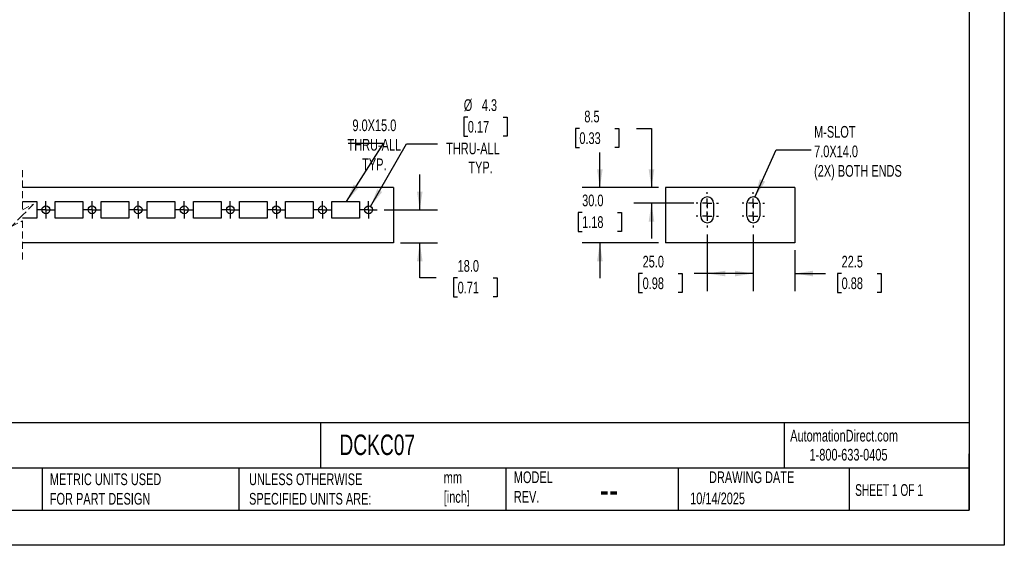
# Model space of a CAD drawing. Header units: millimetres. Extents: x 0 to 838, y 0 to 648.
# Tile 2 of 6: x 304 to 838, y 0 to 285. Entities that reach past the tile are written whole.
import ezdxf

# ---------------------------------------------------------------- set-up
doc = ezdxf.new("R2010")
doc.units = ezdxf.units.MM
doc.header["$LTSCALE"] = 3
doc.linetypes.add('CENTERX2', pattern=[20.32, 12.7, -2.54, 2.54, -2.54])
doc.linetypes.add('HIDDEN', pattern=[1.905, 1.27, -0.635])
doc.layers.add('CENTER', color=40, linetype='CENTERX2')
doc.layers.add('DIMENSIONS', color=140, linetype='Continuous', lineweight=25)
doc.layers.add('TEXT', color=140, linetype='Continuous', lineweight=25)
doc.styles.add('SLDTEXTSTYLE0', font='TXT', dxfattribs={"width": 0.7})
doc.styles.add('SLDTEXTSTYLE1', font='TXT', dxfattribs={"width": 0.65})
doc.dimstyles.new('SLDDIMSTYLE0', dxfattribs={"dimtxt": 6.474023, "dimasz": 9.906, "dimexe": 0, "dimexo": 0.0625, "dimgap": 1.618506, "dimtad": 0, "dimtih": 1, "dimtoh": 1, "dimdec": 1, "dimrnd": 1e-09, "dimzin": 4, "dimdsep": 46, "dimtxsty": 'SLDTEXTSTYLE0', "dimsah": 1, "dimcen": 0.09, "dimadec": 0, "dimazin": 1, "dimtfac": 1, "dimtdec": 1, "dimtmove": 0, "dimatfit": 0, "dimfxl": 0, "dimfrac": 2, "dimtolj": 1, "dimtzin": 12, "dimarcsym": 0})
doc.dimstyles.new('SLDDIMSTYLE1', dxfattribs={"dimtxt": 6.474023, "dimasz": 9.906, "dimexe": 0, "dimexo": 0.0625, "dimgap": 1.618506, "dimtad": 0, "dimtih": 1, "dimtoh": 1, "dimdec": 1, "dimrnd": 1e-09, "dimzin": 12, "dimdsep": 46, "dimtxsty": 'SLDTEXTSTYLE0', "dimsah": 1, "dimcen": 0, "dimadec": 0, "dimazin": 3, "dimtfac": 1, "dimtdec": 1, "dimtofl": 0, "dimtmove": 0, "dimatfit": 3, "dimfxl": 0, "dimfrac": 2, "dimtolj": 1, "dimtzin": 12, "dimarcsym": 0})
doc.dimstyles.new('SLDDIMSTYLE2', dxfattribs={"dimtxt": 6.474023, "dimasz": 9.906, "dimexe": 0, "dimexo": 0.0625, "dimgap": 1.618506, "dimtad": 0, "dimtih": 1, "dimtoh": 1, "dimdec": 1, "dimrnd": 1e-09, "dimzin": 12, "dimdsep": 46, "dimtxsty": 'SLDTEXTSTYLE0', "dimsah": 1, "dimcen": 0.09, "dimadec": 0, "dimazin": 3, "dimtfac": 1, "dimtdec": 1, "dimtmove": 0, "dimatfit": 0, "dimfxl": 0, "dimfrac": 2, "dimtolj": 1, "dimtzin": 12, "dimarcsym": 0})
doc.dimstyles.new('SLDDIMSTYLE3', dxfattribs={"dimtxt": 0.18, "dimasz": 9.906, "dimexe": 0, "dimexo": 0.0625, "dimgap": 0, "dimtad": 0, "dimtih": 1, "dimtoh": 1, "dimdec": 0, "dimrnd": 1e-09, "dimzin": 0, "dimdsep": 46, "dimtxsty": 'Standard', "dimsah": 1, "dimcen": 0.09, "dimadec": 0, "dimazin": 0, "dimtfac": 9.906, "dimtdec": 0, "dimtofl": 0, "dimtmove": 0, "dimatfit": 3, "dimfxl": 0, "dimfrac": 2, "dimtolj": 1, "dimtzin": 0, "dimarcsym": 0})
doc.dimstyles.new('SLDDIMSTYLE4', dxfattribs={"dimtxt": 6.474023, "dimasz": 9.906, "dimexe": 0, "dimexo": 0.0625, "dimgap": 1.618506, "dimtad": 0, "dimtih": 1, "dimtoh": 1, "dimdec": 1, "dimrnd": 1e-09, "dimzin": 4, "dimdsep": 46, "dimtxsty": 'SLDTEXTSTYLE0', "dimsah": 1, "dimcen": 0.09, "dimadec": 0, "dimazin": 1, "dimtfac": 1, "dimtdec": 1, "dimtofl": 0, "dimtmove": 0, "dimatfit": 3, "dimfxl": 0, "dimfrac": 2, "dimtolj": 1, "dimtzin": 12, "dimarcsym": 0})

# ---------------------------------------------------------------- blocks, each defined once
blk = doc.blocks.new('_D')
at = {"layer": 'DIMENSIONS'}
for p, q in [((521.2, 181.93), (521.2, 200.98)), ((501.92, 181.93), (530.73, 181.93)), ((510.75, 163.93), (530.73, 163.93)), ((521.2, 145.04), (521.2, 163.93)), ((530.06, 145.04), (521.2, 145.04)), ((541.74, 145.04), (539.56, 145.04)), ((539.56, 145.04), (539.56, 134.75)), ((560.97, 145.04), (563.15, 145.04)), ((563.15, 145.04), (563.15, 134.75)), ((539.56, 134.75), (541.74, 134.75)), ((563.15, 134.75), (560.97, 134.75))]:
    blk.add_line(p, q, dxfattribs=at)
for points in [[(521.2, 181.93), (522.73, 191.84), (519.68, 191.84)], [(521.2, 163.93), (519.68, 154.03), (522.73, 154.03)]]:
    blk.add_solid(points, dxfattribs=at)
at = {"layer": 'DIMENSIONS', "char_height": 6.35, "attachment_point": 1, "style": 'SLDTEXTSTYLE0'}
for s, insert in [('18.0', (541.74, 154.67)), ('0.71', (541.74, 142.93))]:
    blk.add_mtext(s, dxfattribs=dict(at, insert=insert))
blk = doc.blocks.new('_D_1')
at = {"layer": 'DIMENSIONS'}
for p, q in [((547.25, 232.22), (545.08, 232.22)), ((545.08, 232.22), (545.08, 221.93)), ((566.49, 232.22), (568.66, 232.22)), ((568.66, 232.22), (568.66, 221.93)), ((545.08, 221.93), (547.25, 221.93)), ((568.66, 221.93), (566.49, 221.93)), ((494.5, 183.77), (514.07, 217.67)), ((514.07, 217.67), (530.74, 217.67))]:
    blk.add_line(p, q, dxfattribs=at)
blk.add_solid([(494.5, 183.77), (500.78, 191.59), (498.14, 193.11)], dxfattribs=at)
at = {"layer": 'DIMENSIONS', "char_height": 6.35, "attachment_point": 1, "style": 'SLDTEXTSTYLE0'}
for s, insert in [('%%c', (545.06, 241.85)), ('4.3', (554.83, 241.85)), ('0.17', (547.25, 230.11)), ('THRU-ALL', (535.5, 218.37)), ('TYP.', (547.56, 208.08))]:
    blk.add_mtext(s, dxfattribs=dict(at, insert=insert))
blk = doc.blocks.new('SW_CENTERMARKSYMBOL_0')
at = {"layer": 'CENTER', "color": 0}
for p, q in [((-2.54, 0), (-4.67, 0)), ((0, 0), (-2.54, 0)), ((0, 2.54), (0, 4.66)), ((0, 0), (0, 2.54)), ((0, 0), (0, -2.54)), ((0, 0), (2.54, 0)), ((2.54, 0), (4.66, 0)), ((0, -2.54), (0, -4.67))]:
    blk.add_line(p, q, dxfattribs=at)
blk = doc.blocks.new('SW_CENTERMARKSYMBOL_1')
at = {"layer": 'CENTER', "color": 0}
for p, q in [((-2.54, 0), (-4.67, 0)), ((0, 0), (-2.54, 0)), ((0, 2.54), (0, 4.66)), ((0, 0), (0, 2.54)), ((0, 0), (0, -2.54)), ((0, 0), (2.54, 0)), ((2.54, 0), (4.66, 0)), ((0, -2.54), (0, -4.67))]:
    blk.add_line(p, q, dxfattribs=at)
blk = doc.blocks.new('SW_CENTERMARKSYMBOL_2')
at = {"layer": 'CENTER', "color": 0}
for p, q in [((-2.54, 0), (-4.67, 0)), ((0, 0), (-2.54, 0)), ((0, 2.54), (0, 4.66)), ((0, 0), (0, 2.54)), ((0, 0), (0, -2.54)), ((0, 0), (2.54, 0)), ((2.54, 0), (4.66, 0)), ((0, -2.54), (0, -4.67))]:
    blk.add_line(p, q, dxfattribs=at)
blk = doc.blocks.new('SW_CENTERMARKSYMBOL_3')
at = {"layer": 'CENTER', "color": 0}
for p, q in [((-2.54, 0), (-4.67, 0)), ((0, 0), (-2.54, 0)), ((0, 2.54), (0, 4.66)), ((0, 0), (0, 2.54)), ((0, 0), (0, -2.54)), ((0, 0), (2.54, 0)), ((2.54, 0), (4.66, 0)), ((0, -2.54), (0, -4.67))]:
    blk.add_line(p, q, dxfattribs=at)
blk = doc.blocks.new('SW_CENTERMARKSYMBOL_4')
at = {"layer": 'CENTER', "color": 0}
for p, q in [((-2.54, 0), (-4.67, 0)), ((0, 0), (-2.54, 0)), ((0, 2.54), (0, 4.66)), ((0, 0), (0, 2.54)), ((0, 0), (0, -2.54)), ((0, 0), (2.54, 0)), ((2.54, 0), (4.66, 0)), ((0, -2.54), (0, -4.67))]:
    blk.add_line(p, q, dxfattribs=at)
blk = doc.blocks.new('SW_CENTERMARKSYMBOL_5')
at = {"layer": 'CENTER', "color": 0}
for p, q in [((-2.54, 0), (-4.67, 0)), ((0, 0), (-2.54, 0)), ((0, 2.54), (0, 4.66)), ((0, 0), (0, 2.54)), ((0, 0), (0, -2.54)), ((0, 0), (2.54, 0)), ((2.54, 0), (4.66, 0)), ((0, -2.54), (0, -4.67))]:
    blk.add_line(p, q, dxfattribs=at)
blk = doc.blocks.new('SW_CENTERMARKSYMBOL_6')
at = {"layer": 'CENTER', "color": 0}
for p, q in [((-2.54, 0), (-4.67, 0)), ((0, 0), (-2.54, 0)), ((0, 2.54), (0, 4.66)), ((0, 0), (0, 2.54)), ((0, 0), (0, -2.54)), ((0, 0), (2.54, 0)), ((2.54, 0), (4.66, 0)), ((0, -2.54), (0, -4.67))]:
    blk.add_line(p, q, dxfattribs=at)
blk = doc.blocks.new('SW_CENTERMARKSYMBOL_7')
at = {"layer": 'CENTER', "color": 0}
for p, q in [((-2.54, 0), (-4.67, 0)), ((0, 0), (-2.54, 0)), ((0, 2.54), (0, 4.66)), ((0, 0), (0, 2.54)), ((0, 0), (0, -2.54)), ((0, 0), (2.54, 0)), ((2.54, 0), (4.66, 0)), ((0, -2.54), (0, -4.67))]:
    blk.add_line(p, q, dxfattribs=at)
blk = doc.blocks.new('_D_7')
at = {"layer": 'DIMENSIONS'}
for p, q in [((702.08, 168.58), (702.08, 137.84)), ((724.53, 160.12), (724.53, 137.84)), ((702.08, 147.37), (683.03, 147.37)), ((724.53, 147.37), (741.2, 147.37)), ((749.97, 147.37), (747.8, 147.37)), ((747.8, 147.37), (747.8, 137.08)), ((769.21, 147.37), (771.39, 147.37)), ((771.39, 147.37), (771.39, 137.08)), ((747.8, 137.08), (749.97, 137.08)), ((771.39, 137.08), (769.21, 137.08))]:
    blk.add_line(p, q, dxfattribs=at)
for points in [[(702.08, 147.37), (692.17, 148.89), (692.17, 145.84)], [(724.53, 147.37), (734.44, 145.84), (734.44, 148.89)]]:
    blk.add_solid(points, dxfattribs=at)
at = {"layer": 'DIMENSIONS', "char_height": 6.35, "attachment_point": 1, "style": 'SLDTEXTSTYLE0'}
for s, insert in [('22.5', (749.97, 157)), ('0.88', (749.97, 145.26))]:
    blk.add_mtext(s, dxfattribs=dict(at, insert=insert))
blk = doc.blocks.new('_D_8')
at = {"layer": 'DIMENSIONS'}
for p, q in [((677.08, 168.58), (677.08, 137.84)), ((702.08, 168.58), (702.08, 137.84)), ((642.05, 147.37), (639.87, 147.37)), ((639.87, 147.37), (639.87, 137.08)), ((661.29, 147.37), (663.46, 147.37)), ((663.46, 147.37), (663.46, 137.08)), ((677.08, 147.37), (670.06, 147.37)), ((702.08, 147.37), (677.08, 147.37)), ((639.87, 137.08), (642.05, 137.08)), ((663.46, 137.08), (661.29, 137.08))]:
    blk.add_line(p, q, dxfattribs=at)
for points in [[(677.08, 147.37), (686.98, 145.84), (686.98, 148.89)], [(702.08, 147.37), (692.17, 148.89), (692.17, 145.84)]]:
    blk.add_solid(points, dxfattribs=at)
at = {"layer": 'DIMENSIONS', "char_height": 6.35, "attachment_point": 1, "style": 'SLDTEXTSTYLE0'}
for s, insert in [('25.0', (642.05, 157)), ('0.98', (642.05, 145.26))]:
    blk.add_mtext(s, dxfattribs=dict(at, insert=insert))
blk = doc.blocks.new('_D_9')
at = {"layer": 'DIMENSIONS'}
for p, q in [((607.75, 226.05), (605.58, 226.05)), ((605.58, 226.05), (605.58, 215.76)), ((626.99, 226.05), (629.16, 226.05)), ((629.16, 226.05), (629.16, 215.76)), ((638.66, 226.05), (646.86, 226.05)), ((646.86, 226.05), (646.86, 193.93)), ((605.58, 215.76), (607.75, 215.76)), ((629.16, 215.76), (626.99, 215.76)), ((650.72, 193.93), (637.34, 193.93)), ((669.77, 185.43), (637.34, 185.43)), ((646.86, 185.43), (646.86, 166.38))]:
    blk.add_line(p, q, dxfattribs=at)
for points in [[(646.86, 193.93), (648.39, 203.84), (645.34, 203.84)], [(646.86, 185.43), (645.34, 175.53), (648.39, 175.53)]]:
    blk.add_solid(points, dxfattribs=at)
at = {"layer": 'DIMENSIONS', "char_height": 6.35, "attachment_point": 1, "style": 'SLDTEXTSTYLE0'}
for s, insert in [('8.5', (610.44, 235.68)), ('0.33', (607.75, 223.95))]:
    blk.add_mtext(s, dxfattribs=dict(at, insert=insert))
blk = doc.blocks.new('_D_10')
at = {"layer": 'DIMENSIONS'}
for p, q in [((618.87, 193.93), (618.87, 212.98)), ((650.72, 193.93), (609.35, 193.93)), ((609.25, 180.53), (607.08, 180.53)), ((607.08, 180.53), (607.08, 170.24)), ((628.49, 180.53), (630.66, 180.53)), ((630.66, 180.53), (630.66, 170.24)), ((607.08, 170.24), (609.25, 170.24)), ((630.66, 170.24), (628.49, 170.24)), ((650.72, 163.93), (609.35, 163.93)), ((618.87, 163.93), (618.87, 144.88))]:
    blk.add_line(p, q, dxfattribs=at)
for points in [[(618.87, 193.93), (620.4, 203.84), (617.35, 203.84)], [(618.87, 163.93), (617.35, 154.03), (620.4, 154.03)]]:
    blk.add_solid(points, dxfattribs=at)
at = {"layer": 'DIMENSIONS', "char_height": 6.35, "attachment_point": 1, "style": 'SLDTEXTSTYLE0'}
for s, insert in [('30.0', (609.25, 190.17)), ('1.18', (609.25, 178.43))]:
    blk.add_mtext(s, dxfattribs=dict(at, insert=insert))
blk = doc.blocks.new('SW_CENTERMARKSYMBOL_16')
at = {"layer": 'CENTER', "color": 0}
for p, q in [((0, 5.08), (0, 6.04)), ((-5.08, 0), (-6.04, 0)), ((0, 0), (-2.54, 0)), ((0, 0), (0, 2.54)), ((0, 0), (0, -2.54)), ((0, 0), (2.54, 0)), ((5.08, 0), (6.04, 0)), ((0, -5.08), (0, -6.04))]:
    blk.add_line(p, q, dxfattribs=at)
blk = doc.blocks.new('SW_CENTERMARKSYMBOL_17')
at = {"layer": 'CENTER', "color": 0}
for p, q in [((0, 5.08), (0, 6.04)), ((-5.08, 0), (-6.04, 0)), ((0, 0), (-2.54, 0)), ((0, 0), (0, 2.54)), ((0, 0), (0, -2.54)), ((0, 0), (2.54, 0)), ((5.08, 0), (6.04, 0)), ((0, -5.08), (0, -6.04))]:
    blk.add_line(p, q, dxfattribs=at)
blk = doc.blocks.new('SW_CENTERMARKSYMBOL_18')
at = {"layer": 'CENTER', "color": 0}
for p, q in [((0, 5.08), (0, 6.04)), ((-5.08, 0), (-6.04, 0)), ((0, 0), (-2.54, 0)), ((0, 0), (0, 2.54)), ((0, 0), (0, -2.54)), ((0, 0), (2.54, 0)), ((5.08, 0), (6.04, 0)), ((0, -5.08), (0, -6.04))]:
    blk.add_line(p, q, dxfattribs=at)
blk = doc.blocks.new('SW_CENTERMARKSYMBOL_19')
at = {"layer": 'CENTER', "color": 0}
for p, q in [((0, 5.08), (0, 6.04)), ((-5.08, 0), (-6.04, 0)), ((0, 0), (-2.54, 0)), ((0, 0), (0, 2.54)), ((0, 0), (0, -2.54)), ((0, 0), (2.54, 0)), ((5.08, 0), (6.04, 0)), ((0, -5.08), (0, -6.04))]:
    blk.add_line(p, q, dxfattribs=at)

msp = doc.modelspace()

# ---------------------------------------------------------------- linework, layer by layer
at = {"color": 7, "linetype": 'Continuous'}
for p, q in [((838.21, 647.71), (838.21, 0.01)), ((838.21, 0.01), (0.01, 0.01))]:
    msp.add_line(p, q, dxfattribs=at)
at = {"color": 7, "linetype": 'HIDDEN', "lineweight": 18}
for p, q in [((305.72, 203.46), (305.72, 181.93)), ((305.72, 181.93), (311.72, 184.93)), ((311.72, 184.93), (305.72, 178.93)), ((305.72, 178.93), (299.72, 172.93)), ((299.72, 172.93), (305.72, 175.93)), ((305.72, 175.93), (305.72, 154.41))]:
    msp.add_line(p, q, dxfattribs=at)
for p, q in [((506.94, 193.93), (305.72, 193.93)), ((506.94, 193.93), (506.94, 163.93)), ((654.53, 193.93), (654.53, 163.93)), ((724.53, 193.93), (654.53, 193.93)), ((724.53, 193.93), (724.53, 163.93)), ((305.72, 186.43), (313.44, 186.43)), ((313.44, 186.43), (313.44, 177.43)), ((323.44, 186.43), (338.44, 186.43)), ((323.44, 177.43), (323.44, 186.43)), ((338.44, 186.43), (338.44, 177.43)), ((348.44, 186.43), (363.44, 186.43)), ((348.44, 177.43), (348.44, 186.43)), ((363.44, 186.43), (363.44, 177.43)), ((373.44, 186.43), (388.44, 186.43)), ((373.44, 177.43), (373.44, 186.43)), ((388.44, 186.43), (388.44, 177.43)), ((398.44, 186.43), (413.44, 186.43)), ((398.44, 177.43), (398.44, 186.43)), ((413.44, 186.43), (413.44, 177.43)), ((423.44, 186.43), (438.44, 186.43)), ((423.44, 177.43), (423.44, 186.43)), ((438.44, 186.43), (438.44, 177.43)), ((448.44, 177.43), (448.44, 186.43)), ((448.44, 186.43), (463.44, 186.43)), ((463.44, 186.43), (463.44, 177.43)), ((473.44, 186.43), (488.44, 186.43)), ((473.44, 177.43), (473.44, 186.43)), ((488.44, 186.43), (488.44, 177.43)), ((673.58, 178.43), (673.58, 185.43)), ((680.58, 185.43), (680.58, 178.43)), ((698.58, 178.43), (698.58, 185.43)), ((705.58, 185.43), (705.58, 178.43)), ((313.44, 177.43), (305.72, 177.43)), ((338.44, 177.43), (323.44, 177.43)), ((363.44, 177.43), (348.44, 177.43)), ((388.44, 177.43), (373.44, 177.43)), ((413.44, 177.43), (398.44, 177.43)), ((438.44, 177.43), (423.44, 177.43)), ((463.44, 177.43), (448.44, 177.43)), ((488.44, 177.43), (473.44, 177.43)), ((506.94, 163.93), (305.72, 163.93)), ((724.53, 163.93), (654.53, 163.93))]:
    msp.add_line(p, q)
for centre, radius in [((318.44, 181.93), 2.12), ((343.44, 181.93), 2.12), ((368.44, 181.93), 2.12), ((393.44, 181.93), 2.13), ((418.44, 181.93), 2.12), ((443.44, 181.93), 2.12), ((468.44, 181.93), 2.12), ((493.44, 181.93), 2.13)]:
    msp.add_circle(centre, radius)
for centre, start, end in [((677.08, 185.43), 0, 180), ((702.08, 185.43), 0, 180), ((677.08, 178.43), 180, 0), ((702.08, 178.43), 180, 0)]:
    msp.add_arc(centre, 3.5, start, end)
at = {"layer": 'TEXT'}
for p, q in [((819.15, 628.65), (819.15, 19.05)), ((819.15, 66.38), (19.05, 66.38)), ((467.28, 66.38), (467.28, 41.91)), ((718.73, 66.38), (718.73, 41.91)), ((819.15, 19.05), (819.15, 49.53)), ((819.15, 41.91), (19.05, 41.91)), ((316.45, 41.91), (316.45, 19.05)), ((422.99, 41.91), (422.99, 19.05)), ((567.9, 41.91), (567.9, 19.05)), ((661.4, 41.91), (661.4, 19.05)), ((754.05, 41.91), (754.05, 19.05)), ((19.05, 19.05), (819.15, 19.05))]:
    msp.add_line(p, q, dxfattribs=at)

# ---------------------------------------------------------------- block references
at = {"layer": 'CENTER'}
for name, p in [('SW_CENTERMARKSYMBOL_18', (677.08, 185.43)), ('SW_CENTERMARKSYMBOL_17', (702.08, 185.43)), ('SW_CENTERMARKSYMBOL_0', (318.44, 181.93)), ('SW_CENTERMARKSYMBOL_1', (343.44, 181.93)), ('SW_CENTERMARKSYMBOL_2', (368.44, 181.93)), ('SW_CENTERMARKSYMBOL_3', (393.44, 181.93)), ('SW_CENTERMARKSYMBOL_4', (418.44, 181.93)), ('SW_CENTERMARKSYMBOL_5', (443.44, 181.93)), ('SW_CENTERMARKSYMBOL_6', (468.44, 181.93)), ('SW_CENTERMARKSYMBOL_7', (493.44, 181.93)), ('SW_CENTERMARKSYMBOL_19', (677.08, 178.43)), ('SW_CENTERMARKSYMBOL_16', (702.08, 178.43))]:
    msp.add_blockref(name, p, dxfattribs=at)

# ---------------------------------------------------------------- texts
at = {"color": 179, "linetype": 'Continuous', "lineweight": 18, "char_height": 6.35, "attachment_point": 1, "style": 'SLDTEXTSTYLE0'}
for s, insert in [('AutomationDirect.com', (722.08, 62.63)), ('1-800-633-0405', (732.57, 52.31))]:
    msp.add_mtext(s, dxfattribs=dict(at, insert=insert))
at = {"layer": 'DIMENSIONS', "char_height": 6.35, "style": 'SLDTEXTSTYLE0'}
for s, insert, attachment_point in [('9.0X15.0^JTHRU-ALL^JTYP.', (496.57, 230.91), 2), ('M-SLOT^J7.0X14.0^J(2X) BOTH ENDS', (735.05, 227.37), 1)]:
    msp.add_mtext(s, dxfattribs=dict(at, insert=insert, attachment_point=attachment_point))
at = {"layer": 'TEXT'}
for s, insert, char_height, attachment_point, style in [('SAGINAW QUADRITALIA 2200MM ENCLOSURES', (23.9, 60.07), 11.1125, 1, 'SLDTEXTSTYLE0'), ('DCKC07', (477.62, 60.07), 11.113, 1, 'SLDTEXTSTYLE0'), ('METRIC UNITS USED ^JFOR PART DESIGN', (320.56, 38.99), 6.35, 1, 'SLDTEXTSTYLE0'), ('UNLESS OTHERWISE ^JSPECIFIED UNITS ARE:', (428.61, 38.99), 6.35, 1, 'SLDTEXTSTYLE0'), ('mm^J[inch]', (534.19, 39.99), 6.35, 1, 'SLDTEXTSTYLE0'), ('MODEL ^JREV.', (572.2, 40.09), 6.35, 1, 'SLDTEXTSTYLE0'), ('DRAWING DATE', (701.18, 40.09), 6.35, 2, 'SLDTEXTSTYLE0'), ('SHEET 1 OF 1', (757.32, 33.15), 6.35, 1, 'SLDTEXTSTYLE1'), ('--', (618.89, 38.2), 15.875, 1, 'SLDTEXTSTYLE0'), ('10/14/2025', (667.84, 28.61), 6.35, 1, 'SLDTEXTSTYLE0')]:
    msp.add_mtext(s, dxfattribs=dict(at, insert=insert, char_height=char_height, attachment_point=attachment_point, style=style))

# ---------------------------------------------------------------- dimensions: what is measured, and where the dimension line sits
at = {"layer": 'DIMENSIONS'}
dim = msp.add_diameter_dim_2p(p1=(492.3781, 180.0919), p2=(494.5031, 183.7725), text='<>\\PTHRU-ALL\\PTYP.', dimstyle='SLDDIMSTYLE1', dxfattribs=at)
dim.commit()
dim.dimension.update_dxf_attribs({"geometry": '_D_1', "text_midpoint": (556.8715, 221.0153), "dimtype": 163})
for base, p1, p2, dimstyle, picture, middle in [((646.86, 193.93), (673.58, 185.43), (654.53, 193.93), 'SLDDIMSTYLE2', '_D_9', (646.86, 226.05)), ((618.87, 163.93), (654.53, 193.93), (654.53, 163.93), 'SLDDIMSTYLE0', '_D_10', (618.87, 180.53)), ((521.2, 163.93), (498.11, 181.93), (506.94, 163.93), 'SLDDIMSTYLE0', '_D', (521.2, 145.04))]:
    dim = msp.add_linear_dim(base=base, p1=p1, p2=p2, angle=90, dimstyle=dimstyle, dxfattribs=at)
    dim.commit()
    dim.dimension.update_dxf_attribs({"geometry": picture, "text_midpoint": middle, "dimtype": 160})
for base, p1, p2, dimstyle, picture, middle in [((677.08, 147.37), (702.08, 172.39), (677.08, 172.39), 'SLDDIMSTYLE4', '_D_8', (651.67, 147.37)), ((724.5299, 147.3664), (702.0755, 172.3922), (724.5299, 163.9322), 'SLDDIMSTYLE2', '_D_7', (759.5923, 147.3664))]:
    dim = msp.add_linear_dim(base=base, p1=p1, p2=p2, dimstyle=dimstyle, dxfattribs=at)
    dim.commit()
    dim.dimension.update_dxf_attribs({"geometry": picture, "text_midpoint": middle, "dimtype": 160})

# ---------------------------------------------------------------- leaders
for points in [[(481.43, 186.43), (501.47, 217.93), (482.42, 217.93)], [(702.99, 188.81), (714.44, 214.46), (733.49, 214.46)]]:
    msp.add_leader(points, dimstyle='SLDDIMSTYLE3', dxfattribs=at)

doc.saveas('drawing.dxf')
